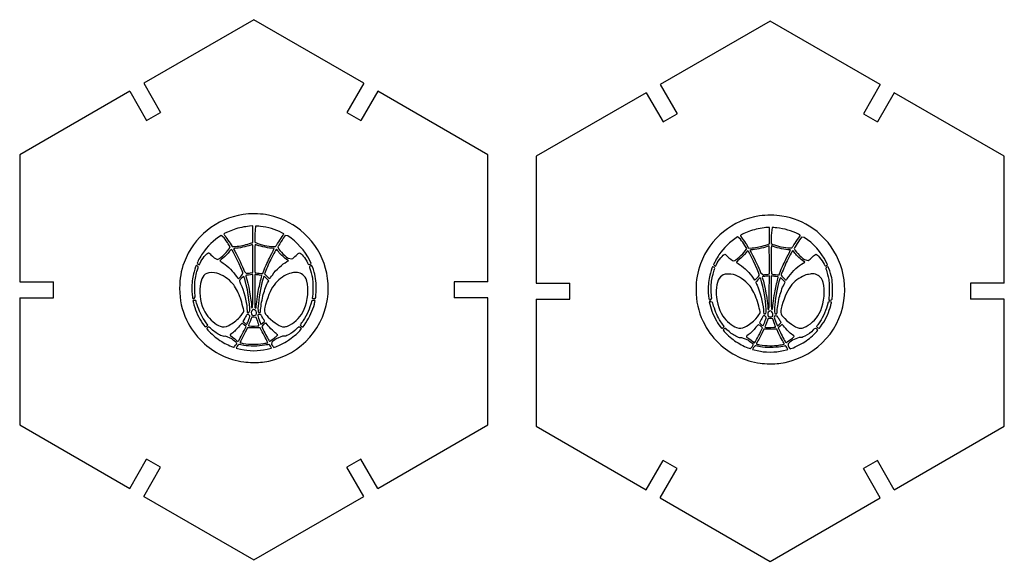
# Model space of a CAD drawing. Header units: millimetres. Extents: x 0 to 278, y 0 to 166.
# Tile 2 of 3: x 132 to 278, y 1 to 81. Entities that reach past the tile are written whole.
import ezdxf

# ---------------------------------------------------------------- set-up
doc = ezdxf.new("R2010")
doc.units = ezdxf.units.MM

msp = doc.modelspace()

# ---------------------------------------------------------------- linework, layer by layer
at = {"color": 7, "linetype": 'Continuous', "lineweight": 25}
for p, q in [((166.46, 80.85), (150.18, 71.45)), ((182.74, 71.45), (166.46, 80.85)), ((242.88, 80.64), (226.6, 71.24)), ((259.16, 71.24), (242.88, 80.64)), ((150.18, 71.45), (152.68, 67.12)), ((182.74, 71.45), (180.24, 67.12)), ((148.1, 70.25), (131.82, 60.85)), ((148.1, 70.25), (150.6, 65.92)), ((184.82, 70.25), (182.32, 65.92)), ((201.1, 60.85), (184.82, 70.25)), ((224.52, 70.04), (208.24, 60.64)), ((224.52, 70.04), (227.02, 65.71)), ((226.6, 71.24), (229.1, 66.91)), ((259.16, 71.24), (256.66, 66.91)), ((261.24, 70.04), (258.74, 65.71)), ((277.52, 60.64), (261.24, 70.04)), ((150.6, 65.92), (152.68, 67.12)), ((180.24, 67.12), (182.32, 65.92)), ((227.02, 65.71), (229.1, 66.91)), ((256.66, 66.91), (258.74, 65.71)), ((131.82, 60.85), (131.82, 42.05)), ((201.1, 42.05), (201.1, 60.85)), ((208.24, 60.64), (208.24, 41.84)), ((277.52, 41.84), (277.52, 60.64)), ((166.33, 50.3), (165.83, 50.26)), ((166.33, 47.86), (166.33, 50.3)), ((166.73, 50.29), (166.61, 49.09)), ((242.75, 50.09), (242.25, 50.06)), ((242.75, 47.65), (242.75, 50.09)), ((243.15, 50.08), (243.02, 48.88)), ((162.08, 48.54), (161.62, 48.9)), ((166.61, 49.09), (166.61, 47.89)), ((171.49, 48.82), (171.1, 48.87)), ((238.5, 48.33), (238.04, 48.69)), ((243.02, 48.88), (243.02, 47.69)), ((247.91, 48.61), (247.52, 48.67)), ((162.98, 47.19), (162.69, 47.64)), ((162.78, 46.88), (162.98, 47.19)), ((162.95, 47.75), (163.27, 47.24)), ((163.27, 47.24), (163.78, 47.27)), ((165.81, 47.69), (166.33, 47.86)), ((166.61, 47.89), (166.84, 47.79)), ((239.4, 46.98), (239.11, 47.43)), ((239.2, 46.67), (239.4, 46.98)), ((239.36, 47.54), (239.69, 47.03)), ((239.69, 47.03), (240.2, 47.06)), ((242.22, 47.48), (242.75, 47.65)), ((243.02, 47.69), (243.26, 47.58)), ((166.33, 43.41), (166.33, 45.5)), ((171.6, 45.14), (171.23, 45.41)), ((171.53, 45.52), (172.1, 45.42)), ((174.96, 44.75), (174.73, 45.2)), ((242.75, 43.2), (242.75, 45.29)), ((248.02, 44.93), (247.65, 45.2)), ((247.95, 45.32), (248.52, 45.21)), ((167.79, 43.29), (168.04, 43.95)), ((171.37, 45.02), (171.6, 45.14)), ((174.8, 44.67), (174.96, 44.75)), ((244.2, 43.08), (244.46, 43.74)), ((247.78, 44.81), (248.02, 44.93)), ((251.38, 44.55), (251.15, 44.99)), ((251.22, 44.46), (251.38, 44.55)), ((165.03, 43.63), (165.4, 43.29)), ((165.99, 43.35), (166.33, 43.41)), ((166.34, 43.14), (166.16, 43.1)), ((166.32, 40.65), (166.34, 43.14)), ((166.78, 43.1), (166.61, 43.14)), ((166.61, 43.14), (166.61, 40.67)), ((167.48, 43.29), (167.79, 43.29)), ((168.67, 42.2), (168.31, 42.55)), ((241.45, 43.42), (241.82, 43.08)), ((242.41, 43.14), (242.75, 43.2)), ((242.75, 42.93), (242.58, 42.89)), ((242.74, 40.44), (242.75, 42.93)), ((243.2, 42.89), (243.02, 42.93)), ((243.02, 42.93), (243.02, 40.46)), ((243.9, 43.08), (244.2, 43.08)), ((245.09, 42), (244.73, 42.35)), ((131.82, 42.05), (136.82, 42.05)), ((136.82, 39.65), (136.82, 42.05)), ((168.51, 41.89), (168.67, 42.2)), ((201.1, 42.05), (196.1, 42.05)), ((196.1, 42.05), (196.1, 39.65)), ((208.24, 41.84), (213.24, 41.84)), ((213.24, 39.44), (213.24, 41.84)), ((244.93, 41.68), (245.09, 42)), ((277.52, 41.84), (272.52, 41.84)), ((272.52, 41.84), (272.52, 39.44)), ((131.82, 39.65), (131.82, 20.85)), ((131.82, 39.65), (136.82, 39.65)), ((157.64, 39.54), (157.8, 39.8)), ((175.16, 39.93), (175.11, 39.54)), ((175.11, 39.54), (175.33, 39.54)), ((201.1, 39.65), (196.1, 39.65)), ((201.1, 20.85), (201.1, 39.65)), ((208.24, 39.44), (208.24, 20.64)), ((208.24, 39.44), (213.24, 39.44)), ((234.06, 39.33), (234.22, 39.59)), ((251.57, 39.72), (251.53, 39.33)), ((277.52, 39.44), (272.52, 39.44)), ((277.52, 20.64), (277.52, 39.44)), ((157.69, 39.27), (157.45, 39.27)), ((157.45, 39.27), (157.53, 38.93)), ((175.05, 39.24), (174.89, 38.7)), ((175.3, 39.26), (175.05, 39.24)), ((234.11, 39.06), (233.87, 39.06)), ((233.87, 39.06), (233.94, 38.72)), ((251.46, 39.03), (251.31, 38.49)), ((251.72, 39.05), (251.46, 39.03)), ((251.53, 39.33), (251.75, 39.33)), ((165.14, 36.64), (164.86, 36.15)), ((165.89, 37), (165.66, 37.2)), ((166.83, 36.74), (166.52, 36.78)), ((167.05, 36.15), (166.83, 36.74)), ((241.55, 36.43), (241.28, 35.94)), ((242.3, 36.79), (242.08, 37)), ((243.25, 36.54), (242.94, 36.58)), ((243.47, 35.95), (243.25, 36.54)), ((159.65, 35.61), (159.31, 36.1)), ((159.5, 35.49), (159.65, 35.61)), ((164.86, 36.15), (165.01, 36.04)), ((165.04, 34.83), (165.33, 35.42)), ((165.33, 35.42), (165.06, 35.66)), ((165.52, 35.21), (165.2, 34.57)), ((167.42, 35.22), (165.52, 35.21)), ((167.71, 34.63), (167.42, 35.22)), ((167.86, 35.64), (167.63, 35.44)), ((167.63, 35.44), (167.87, 34.92)), ((173.52, 35.1), (173.36, 35.23)), ((173.37, 34.91), (173.52, 35.1)), ((236.07, 35.41), (235.72, 35.89)), ((235.92, 35.28), (236.07, 35.41)), ((241.28, 35.94), (241.43, 35.83)), ((241.46, 34.62), (241.75, 35.21)), ((241.75, 35.21), (241.48, 35.45)), ((241.94, 35.01), (241.62, 34.36)), ((243.84, 35.01), (241.94, 35.01)), ((244.13, 34.42), (243.84, 35.01)), ((244.28, 35.43), (244.05, 35.23)), ((244.05, 35.23), (244.29, 34.71)), ((249.93, 34.89), (249.77, 35.02)), ((163.19, 33.58), (162.27, 33.97)), ((170.72, 33.98), (169.77, 33.61)), ((239.61, 33.37), (238.69, 33.76)), ((247.14, 33.77), (246.19, 33.4)), ((249.79, 34.7), (249.93, 34.89)), ((169.13, 33.08), (169.1, 32.74)), ((245.55, 32.87), (245.52, 32.53)), ((131.82, 20.85), (148.1, 11.45)), ((184.82, 11.45), (201.1, 20.85)), ((208.24, 20.64), (224.52, 11.24)), ((261.24, 11.24), (277.52, 20.64)), ((148.1, 11.45), (150.6, 15.78)), ((150.18, 10.25), (152.68, 14.58)), ((152.68, 14.58), (150.6, 15.78)), ((182.32, 15.78), (180.24, 14.58)), ((182.74, 10.25), (180.24, 14.58)), ((184.82, 11.45), (182.32, 15.78)), ((224.52, 11.24), (227.02, 15.57)), ((229.1, 14.37), (227.02, 15.57)), ((258.74, 15.57), (256.66, 14.37)), ((261.24, 11.24), (258.74, 15.57)), ((226.6, 10.04), (229.1, 14.37)), ((259.16, 10.04), (256.66, 14.37)), ((150.18, 10.25), (166.46, 0.85)), ((166.46, 0.85), (182.74, 10.25)), ((226.6, 10.04), (242.88, 0.64)), ((242.88, 0.64), (259.16, 10.04))]:
    msp.add_line(p, q, dxfattribs=at)
at = {"color": 7, "linetype": 'Continuous', "lineweight": 25, "flags": 128}
for points in [[(165.01, 32.61), (164.54, 32.7), (164.33, 32.74)], [(241.42, 32.41), (240.96, 32.49), (240.74, 32.53)]]:
    msp.add_lwpolyline(points, dxfattribs=at)
at = {"color": 7, "linetype": 'Continuous', "lineweight": 25}
for points in [[(164.9, 52), (160.87, 51.4), (157.57, 48.72), (156.14, 44.89)], [(168.21, 51.98), (167.31, 52.13), (165.8, 52.14), (164.9, 52)], [(172.76, 50.14), (171.4, 51.08), (169.9, 51.69), (168.21, 51.98)], [(241.31, 51.8), (237.28, 51.19), (233.99, 48.51), (232.55, 44.68)], [(244.62, 51.77), (243.73, 51.92), (242.22, 51.93), (241.31, 51.8)], [(249.18, 49.93), (247.82, 50.88), (246.32, 51.48), (244.62, 51.77)], [(163.55, 49.79), (162.9, 49.58), (162.05, 49.19), (162.05, 49.1)], [(165.83, 50.26), (165.1, 50.21), (164.28, 50.04), (163.55, 49.79)], [(167.45, 50.23), (167.12, 50.26), (166.8, 50.29), (166.73, 50.29)], [(170.63, 49.3), (169.68, 49.79), (168.5, 50.13), (167.45, 50.23)], [(177.36, 39.46), (177.99, 43.61), (176.2, 47.74), (172.76, 50.14)], [(239.97, 49.59), (239.31, 49.37), (238.47, 48.98), (238.47, 48.89)], [(242.25, 50.06), (241.52, 50), (240.7, 49.83), (239.97, 49.59)], [(243.87, 50.02), (243.54, 50.06), (243.22, 50.08), (243.15, 50.08)], [(247.05, 49.1), (246.1, 49.58), (244.92, 49.92), (243.87, 50.02)], [(253.78, 39.25), (254.41, 43.4), (252.62, 47.54), (249.18, 49.93)], [(161.62, 48.9), (160.54, 48.21), (159.54, 47.24), (158.88, 46.25)], [(162.05, 49.1), (162.05, 49.08), (162.18, 48.88), (162.34, 48.66)], [(162.69, 47.64), (162.53, 47.89), (162.26, 48.29), (162.08, 48.54)], [(162.34, 48.66), (162.49, 48.43), (162.77, 48.02), (162.95, 47.75)], [(169.79, 47.4), (169.88, 47.56), (170.76, 48.87), (170.88, 49.04)], [(171.1, 48.87), (170.83, 48.54), (170.02, 47.28), (170.02, 47.2)], [(170.88, 49.04), (170.95, 49.13), (170.93, 49.16), (170.63, 49.3)], [(174.73, 45.2), (174.01, 46.65), (172.84, 47.96), (171.49, 48.82)], [(238.04, 48.69), (236.96, 48), (235.95, 47.03), (235.29, 46.04)], [(238.47, 48.89), (238.47, 48.87), (238.6, 48.67), (238.75, 48.45)], [(239.11, 47.43), (238.95, 47.68), (238.68, 48.09), (238.5, 48.33)], [(238.75, 48.45), (238.91, 48.23), (239.19, 47.82), (239.36, 47.54)], [(246.2, 47.19), (246.3, 47.35), (247.18, 48.66), (247.3, 48.83)], [(247.52, 48.67), (247.25, 48.33), (246.44, 47.07), (246.44, 46.99)], [(247.3, 48.83), (247.37, 48.93), (247.34, 48.95), (247.05, 49.1)], [(251.15, 44.99), (250.43, 46.44), (249.25, 47.75), (247.91, 48.61)], [(161.07, 45.35), (161.33, 45.35), (162.4, 46.3), (162.78, 46.88)], [(163.15, 46.84), (163.12, 46.84), (163, 46.72), (162.89, 46.57)], [(164.84, 43.34), (164.71, 43.86), (163.28, 46.84), (163.15, 46.84)], [(163.88, 47), (163.65, 46.98), (163.46, 46.95), (163.46, 46.94)], [(163.46, 46.94), (163.46, 46.92), (163.54, 46.76), (163.64, 46.58)], [(163.78, 47.27), (164.07, 47.29), (164.52, 47.35), (164.79, 47.41)], [(166.24, 47.55), (165.7, 47.32), (164.6, 47.07), (163.88, 47)], [(164.79, 47.41), (165.06, 47.47), (165.51, 47.6), (165.81, 47.69)], [(166.33, 45.5), (166.33, 47.47), (166.33, 47.58), (166.24, 47.55)], [(166.7, 47.55), (166.61, 47.58), (166.61, 47.47), (166.61, 45.52)], [(169.06, 47), (168.38, 47.06), (167.22, 47.33), (166.7, 47.55)], [(166.84, 47.79), (167.39, 47.55), (168.71, 47.26), (169.33, 47.25)], [(169.8, 46.87), (169.76, 46.87), (169.17, 45.78), (168.83, 45.08)], [(168.89, 45.78), (169.22, 46.42), (169.48, 46.95), (169.48, 46.95)], [(169.48, 46.95), (169.48, 46.96), (169.29, 46.98), (169.06, 47)], [(169.33, 47.25), (169.67, 47.25), (169.7, 47.26), (169.79, 47.4)], [(170.11, 46.5), (169.96, 46.7), (169.82, 46.87), (169.8, 46.87)], [(170.02, 47.2), (170.02, 46.92), (170.91, 45.94), (171.53, 45.52)], [(237.49, 45.14), (237.75, 45.14), (238.81, 46.09), (239.2, 46.67)], [(239.57, 46.63), (239.54, 46.63), (239.42, 46.51), (239.31, 46.36)], [(241.26, 43.13), (241.13, 43.66), (239.7, 46.63), (239.57, 46.63)], [(240.29, 46.79), (240.06, 46.77), (239.88, 46.74), (239.88, 46.73)], [(239.88, 46.73), (239.88, 46.71), (239.96, 46.55), (240.06, 46.37)], [(240.2, 47.06), (240.49, 47.08), (240.94, 47.14), (241.21, 47.2)], [(242.66, 47.34), (242.12, 47.11), (241.01, 46.86), (240.29, 46.79)], [(241.21, 47.2), (241.47, 47.26), (241.93, 47.39), (242.22, 47.48)], [(242.75, 45.29), (242.75, 47.26), (242.75, 47.38), (242.66, 47.34)], [(243.12, 47.34), (243.03, 47.38), (243.02, 47.26), (243.02, 45.31)], [(245.48, 46.79), (244.8, 46.85), (243.64, 47.12), (243.12, 47.34)], [(243.26, 47.58), (243.81, 47.34), (245.13, 47.05), (245.75, 47.05)], [(246.22, 46.66), (246.17, 46.66), (245.59, 45.58), (245.25, 44.87)], [(245.31, 45.57), (245.63, 46.21), (245.9, 46.74), (245.9, 46.75)], [(245.9, 46.75), (245.9, 46.75), (245.71, 46.77), (245.48, 46.79)], [(245.75, 47.05), (246.09, 47.04), (246.12, 47.05), (246.2, 47.19)], [(246.53, 46.29), (246.38, 46.5), (246.24, 46.66), (246.22, 46.66)], [(246.44, 46.99), (246.44, 46.71), (247.33, 45.73), (247.95, 45.32)], [(158.88, 46.25), (158.52, 45.72), (158.09, 44.92), (158.09, 44.8)], [(158.51, 44.81), (158.76, 45.4), (159.52, 46.33), (159.76, 46.33)], [(159.76, 46.33), (159.82, 46.33), (159.97, 46.2), (160.1, 46.05)], [(160.1, 46.05), (160.34, 45.76), (160.91, 45.35), (161.07, 45.35)], [(161.84, 45.51), (161.63, 45.33), (161.45, 45.17), (161.45, 45.16)], [(162.89, 46.57), (162.59, 46.17), (162.29, 45.87), (161.84, 45.51)], [(163.64, 46.58), (164.17, 45.62), (164.77, 44.36), (165.03, 43.63)], [(166.61, 45.52), (166.61, 44.22), (166.63, 43.44), (166.66, 43.42)], [(168.04, 43.95), (168.19, 44.32), (168.57, 45.14), (168.89, 45.78)], [(171.23, 45.41), (170.73, 45.79), (170.45, 46.07), (170.11, 46.5)], [(172.1, 45.42), (172.23, 45.48), (172.5, 45.72), (172.72, 45.93)], [(172.72, 45.93), (172.94, 46.15), (173.16, 46.33), (173.21, 46.33)], [(173.21, 46.33), (173.44, 46.33), (174.1, 45.52), (174.42, 44.85)], [(235.29, 46.04), (234.94, 45.51), (234.51, 44.71), (234.51, 44.59)], [(234.93, 44.6), (235.18, 45.19), (235.94, 46.12), (236.18, 46.12)], [(236.18, 46.12), (236.24, 46.12), (236.39, 45.99), (236.52, 45.84)], [(236.52, 45.84), (236.76, 45.55), (237.33, 45.14), (237.49, 45.14)], [(238.26, 45.3), (238.05, 45.12), (237.87, 44.97), (237.87, 44.95)], [(239.31, 46.36), (239.01, 45.97), (238.71, 45.66), (238.26, 45.3)], [(240.06, 46.37), (240.59, 45.42), (241.18, 44.15), (241.45, 43.42)], [(243.02, 45.31), (243.02, 44.02), (243.04, 43.23), (243.08, 43.21)], [(244.46, 43.74), (244.6, 44.11), (244.99, 44.93), (245.31, 45.57)], [(247.65, 45.2), (247.15, 45.58), (246.86, 45.86), (246.53, 46.29)], [(248.52, 45.21), (248.64, 45.28), (248.92, 45.51), (249.14, 45.72)], [(249.14, 45.72), (249.36, 45.94), (249.58, 46.12), (249.63, 46.12)], [(249.63, 46.12), (249.85, 46.12), (250.51, 45.31), (250.84, 44.64)], [(156.14, 44.89), (155.69, 43.69), (155.49, 42.51), (155.49, 41.08)], [(157.91, 44.44), (157.87, 44.36), (157.61, 43.53), (157.53, 43.2)], [(157.76, 42.08), (157.83, 42.67), (158.03, 43.58), (158.17, 43.95)], [(158.25, 44.24), (158.25, 44.32), (157.95, 44.5), (157.91, 44.44)], [(158.09, 44.8), (158.09, 44.72), (158.28, 44.55), (158.37, 44.54)], [(158.17, 43.95), (158.22, 44.06), (158.25, 44.19), (158.25, 44.24)], [(158.37, 44.54), (158.39, 44.54), (158.45, 44.66), (158.51, 44.81)], [(161.45, 45.16), (161.45, 45.14), (161.66, 44.98), (161.92, 44.81)], [(161.92, 44.81), (162.69, 44.3), (163.44, 43.55), (163.92, 42.8)], [(168.83, 45.08), (168.57, 44.52), (168.07, 43.32), (168.07, 43.24)], [(169.21, 43.04), (169.78, 43.84), (170.69, 44.67), (171.37, 45.02)], [(174.42, 44.85), (174.49, 44.7), (174.57, 44.59), (174.59, 44.59)], [(174.59, 44.59), (174.62, 44.59), (174.71, 44.63), (174.8, 44.67)], [(174.86, 44.4), (174.66, 44.3), (174.66, 44.3), (174.77, 43.99)], [(174.77, 43.99), (174.89, 43.66), (175.04, 43.06), (175.13, 42.61)], [(175.28, 43.85), (175.07, 44.51), (175.07, 44.51), (174.86, 44.4)], [(175.68, 41.01), (175.69, 42.29), (175.61, 42.82), (175.28, 43.85)], [(232.55, 44.68), (232.1, 43.48), (231.9, 42.31), (231.91, 40.87)], [(234.33, 44.23), (234.28, 44.15), (234.02, 43.32), (233.94, 43)], [(234.18, 41.87), (234.25, 42.47), (234.45, 43.38), (234.59, 43.74)], [(234.67, 44.03), (234.67, 44.11), (234.37, 44.3), (234.33, 44.23)], [(234.51, 44.59), (234.51, 44.51), (234.69, 44.34), (234.79, 44.33)], [(234.59, 43.74), (234.63, 43.86), (234.67, 43.98), (234.67, 44.03)], [(234.79, 44.33), (234.8, 44.33), (234.87, 44.45), (234.93, 44.6)], [(237.87, 44.95), (237.87, 44.93), (238.08, 44.77), (238.34, 44.6)], [(238.34, 44.6), (239.11, 44.09), (239.86, 43.34), (240.34, 42.59)], [(245.25, 44.87), (244.99, 44.32), (244.49, 43.11), (244.49, 43.03)], [(245.63, 42.83), (246.2, 43.63), (247.1, 44.46), (247.78, 44.81)], [(250.84, 44.64), (250.91, 44.5), (250.98, 44.38), (251.01, 44.38)], [(251.01, 44.38), (251.03, 44.38), (251.13, 44.42), (251.22, 44.46)], [(251.27, 44.19), (251.08, 44.09), (251.08, 44.09), (251.19, 43.78)], [(251.19, 43.78), (251.3, 43.45), (251.46, 42.85), (251.54, 42.4)], [(251.7, 43.64), (251.49, 44.3), (251.48, 44.3), (251.27, 44.19)], [(157.53, 43.2), (157.4, 42.7), (157.28, 41.65), (157.28, 41.07)], [(159.51, 43.29), (158.87, 42.96), (158.53, 42.19), (158.48, 40.94)], [(161.01, 43.32), (160.57, 43.43), (159.76, 43.42), (159.51, 43.29)], [(163.36, 41.74), (162.76, 42.45), (161.75, 43.12), (161.01, 43.32)], [(163.92, 42.8), (164.01, 42.66), (164.11, 42.53), (164.14, 42.51)], [(164.14, 42.51), (164.17, 42.49), (164.34, 42.62), (164.53, 42.83)], [(164.98, 42.84), (164.88, 42.81), (164.33, 42.24), (164.33, 42.18)], [(164.53, 42.83), (164.82, 43.14), (164.87, 43.22), (164.84, 43.34)], [(165.19, 42.24), (165.09, 42.58), (165, 42.85), (164.98, 42.84)], [(165.69, 43.04), (165.23, 42.99), (165.24, 43), (165.34, 42.73)], [(165.34, 42.73), (165.61, 41.96), (166.12, 39.17), (166.12, 38.44)], [(165.4, 43.29), (165.54, 43.29), (165.8, 43.31), (165.99, 43.35)], [(166.16, 43.1), (166.07, 43.08), (165.85, 43.05), (165.69, 43.04)], [(166.66, 43.42), (166.75, 43.36), (167.17, 43.3), (167.48, 43.29)], [(167.33, 43.03), (167.12, 43.05), (166.88, 43.08), (166.78, 43.1)], [(167.18, 40.91), (167.29, 41.49), (167.52, 42.41), (167.67, 42.91)], [(167.67, 42.91), (167.69, 42.98), (167.63, 43), (167.33, 43.03)], [(168.31, 42.55), (167.89, 42.97), (167.95, 43.03), (167.66, 41.86)], [(168.07, 43.24), (168.07, 43.16), (168.79, 42.47), (168.83, 42.51)], [(168.83, 42.51), (168.85, 42.53), (169.02, 42.77), (169.21, 43.04)], [(171.97, 43.31), (171.46, 43.25), (170.51, 42.68), (169.93, 42.09)], [(172.35, 43.39), (172.22, 43.36), (172.05, 43.32), (171.97, 43.31)], [(173.86, 42.94), (173.48, 43.33), (172.84, 43.53), (172.35, 43.39)], [(174.39, 41.69), (174.28, 42.35), (174.15, 42.65), (173.86, 42.94)], [(175.13, 42.61), (175.21, 42.17), (175.23, 40.53), (175.16, 39.93)], [(233.94, 43), (233.82, 42.49), (233.69, 41.44), (233.69, 40.86)], [(235.93, 43.08), (235.29, 42.76), (234.95, 41.98), (234.9, 40.73)], [(237.43, 43.11), (236.99, 43.22), (236.18, 43.21), (235.93, 43.08)], [(239.77, 41.53), (239.17, 42.24), (238.17, 42.91), (237.43, 43.11)], [(240.34, 42.59), (240.43, 42.45), (240.52, 42.33), (240.55, 42.3)], [(240.55, 42.3), (240.59, 42.28), (240.76, 42.42), (240.95, 42.62)], [(241.39, 42.63), (241.3, 42.6), (240.75, 42.04), (240.75, 41.98)], [(240.95, 42.62), (241.24, 42.93), (241.29, 43.01), (241.26, 43.13)], [(241.61, 42.03), (241.51, 42.37), (241.42, 42.64), (241.39, 42.63)], [(242.1, 42.83), (241.65, 42.78), (241.66, 42.79), (241.75, 42.52)], [(241.75, 42.52), (242.03, 41.75), (242.53, 38.96), (242.53, 38.23)], [(241.82, 43.08), (241.95, 43.08), (242.22, 43.1), (242.41, 43.14)], [(242.58, 42.89), (242.48, 42.87), (242.27, 42.84), (242.1, 42.83)], [(243.08, 43.21), (243.17, 43.16), (243.58, 43.09), (243.9, 43.08)], [(243.74, 42.82), (243.54, 42.84), (243.3, 42.87), (243.2, 42.89)], [(243.6, 40.7), (243.71, 41.29), (243.93, 42.2), (244.08, 42.7)], [(244.08, 42.7), (244.11, 42.78), (244.05, 42.8), (243.74, 42.82)], [(244.73, 42.35), (244.31, 42.76), (244.37, 42.82), (244.08, 41.65)], [(244.49, 43.03), (244.49, 42.95), (245.21, 42.26), (245.25, 42.3)], [(245.25, 42.3), (245.27, 42.33), (245.44, 42.56), (245.63, 42.83)], [(248.38, 43.1), (247.88, 43.04), (246.93, 42.47), (246.34, 41.89)], [(248.77, 43.19), (248.64, 43.15), (248.46, 43.11), (248.38, 43.1)], [(250.28, 42.74), (249.9, 43.13), (249.26, 43.32), (248.77, 43.19)], [(250.81, 41.48), (250.7, 42.14), (250.57, 42.44), (250.28, 42.74)], [(251.54, 42.4), (251.63, 41.96), (251.64, 40.32), (251.57, 39.72)], [(252.1, 40.8), (252.11, 42.08), (252.03, 42.61), (251.7, 43.64)], [(155.49, 41.08), (155.49, 39.28), (155.79, 37.93), (156.52, 36.39)], [(157.28, 41.07), (157.28, 40.53), (157.36, 39.69), (157.41, 39.59)], [(157.8, 39.8), (157.72, 40.4), (157.7, 41.52), (157.76, 42.08)], [(158.48, 40.94), (158.43, 39.51), (158.77, 38.21), (159.46, 37.18)], [(164.41, 39.83), (164.12, 40.57), (163.69, 41.34), (163.36, 41.74)], [(164.33, 42.18), (164.33, 42.15), (164.41, 41.95), (164.51, 41.74)], [(164.51, 41.74), (164.97, 40.81), (165.39, 39.19), (165.45, 38.09)], [(165.8, 37.57), (166.01, 37.82), (165.65, 40.56), (165.19, 42.24)], [(166.82, 38.3), (166.82, 38.62), (167.03, 40.17), (167.18, 40.91)], [(167.66, 41.86), (167.37, 40.68), (167.1, 38.88), (167.08, 38.06)], [(167.8, 39.9), (167.96, 40.57), (168.23, 41.32), (168.51, 41.89)], [(169.93, 42.09), (169.26, 41.42), (168.79, 40.57), (168.35, 39.19)], [(173.73, 37.53), (174.32, 38.63), (174.61, 40.42), (174.39, 41.69)], [(175.62, 39.69), (175.66, 39.78), (175.68, 40.27), (175.68, 41.01)], [(231.91, 40.87), (231.91, 39.07), (232.21, 37.72), (232.94, 36.18)], [(233.69, 40.86), (233.7, 40.32), (233.77, 39.48), (233.83, 39.38)], [(234.22, 39.59), (234.13, 40.19), (234.12, 41.31), (234.18, 41.87)], [(240.82, 39.62), (240.54, 40.36), (240.11, 41.14), (239.77, 41.53)], [(240.75, 41.98), (240.75, 41.94), (240.83, 41.74), (240.93, 41.53)], [(240.93, 41.53), (241.39, 40.6), (241.8, 38.98), (241.87, 37.88)], [(242.22, 37.36), (242.43, 37.61), (242.07, 40.35), (241.61, 42.03)], [(244.08, 41.65), (243.79, 40.48), (243.51, 38.67), (243.5, 37.86)], [(244.22, 39.69), (244.37, 40.36), (244.65, 41.11), (244.93, 41.68)], [(246.34, 41.89), (245.67, 41.22), (245.21, 40.36), (244.76, 38.98)], [(250.14, 37.32), (250.74, 38.43), (251.03, 40.21), (250.81, 41.48)], [(252.04, 39.48), (252.08, 39.58), (252.1, 40.06), (252.1, 40.8)], [(157.41, 39.59), (157.43, 39.56), (157.53, 39.54), (157.64, 39.54)], [(164.98, 37.71), (164.98, 37.91), (164.59, 39.34), (164.41, 39.83)], [(166.15, 38.16), (166.29, 38.03), (166.31, 38.27), (166.32, 40.65)], [(166.61, 40.67), (166.61, 39.31), (166.62, 38.18), (166.64, 38.16)], [(167.47, 37.75), (167.47, 38.16), (167.63, 39.17), (167.8, 39.9)], [(167.75, 30.15), (172.73, 30.77), (176.62, 34.53), (177.36, 39.46)], [(175.33, 39.54), (175.53, 39.54), (175.57, 39.56), (175.62, 39.69)], [(233.83, 39.38), (233.85, 39.35), (233.95, 39.33), (234.06, 39.33)], [(234.9, 40.73), (234.85, 39.31), (235.19, 38), (235.88, 36.97)], [(241.39, 37.5), (241.4, 37.7), (241.01, 39.13), (240.82, 39.62)], [(242.57, 37.95), (242.71, 37.82), (242.73, 38.06), (242.74, 40.44)], [(243.02, 40.46), (243.02, 39.1), (243.04, 37.98), (243.06, 37.96)], [(243.24, 38.1), (243.24, 38.41), (243.45, 39.96), (243.6, 40.7)], [(243.89, 37.54), (243.89, 37.95), (244.04, 38.96), (244.22, 39.69)], [(251.75, 39.33), (251.94, 39.33), (251.98, 39.35), (252.04, 39.48)], [(157.53, 38.93), (157.71, 38.09), (158.2, 36.92), (158.67, 36.19)], [(157.93, 39.19), (157.93, 39.25), (157.87, 39.27), (157.69, 39.27)], [(158.66, 37.18), (158.39, 37.73), (157.93, 38.99), (157.93, 39.19)], [(165.45, 38.09), (165.48, 37.5), (165.49, 37.48), (165.6, 37.48)], [(166.12, 38.44), (166.12, 38.31), (166.13, 38.18), (166.15, 38.16)], [(166.59, 37.9), (166.46, 37.96), (166.42, 37.96), (166.29, 37.86)], [(166.85, 37.32), (166.89, 37.58), (166.79, 37.8), (166.59, 37.9)], [(166.64, 38.16), (166.73, 38.07), (166.82, 38.14), (166.82, 38.3)], [(167.08, 38.06), (167.07, 37.61), (167.13, 37.48), (167.34, 37.48)], [(168.35, 39.19), (167.87, 37.73), (167.9, 37.49), (168.6, 36.81)], [(174.89, 38.7), (174.62, 37.77), (174.11, 36.71), (173.6, 36.03)], [(174.17, 35.95), (174.74, 36.82), (175.19, 37.82), (175.42, 38.73)], [(175.53, 39.18), (175.56, 39.26), (175.53, 39.27), (175.3, 39.26)], [(175.42, 38.73), (175.47, 38.92), (175.52, 39.12), (175.53, 39.18)], [(233.94, 38.72), (234.13, 37.88), (234.62, 36.71), (235.09, 35.98)], [(234.35, 38.98), (234.35, 39.04), (234.28, 39.06), (234.11, 39.06)], [(235.08, 36.97), (234.81, 37.52), (234.35, 38.79), (234.35, 38.98)], [(242.53, 38.23), (242.53, 38.1), (242.55, 37.98), (242.57, 37.95)], [(243.06, 37.96), (243.15, 37.86), (243.24, 37.93), (243.24, 38.1)], [(244.16, 29.94), (249.15, 30.56), (253.04, 34.32), (253.78, 39.25)], [(244.76, 38.98), (244.29, 37.52), (244.32, 37.29), (245.02, 36.6)], [(251.31, 38.49), (251.04, 37.56), (250.53, 36.5), (250.02, 35.82)], [(250.59, 35.74), (251.16, 36.61), (251.6, 37.61), (251.84, 38.53)], [(251.95, 38.97), (251.98, 39.05), (251.95, 39.06), (251.72, 39.05)], [(251.84, 38.53), (251.88, 38.71), (251.94, 38.91), (251.95, 38.97)], [(159.31, 36.1), (159.12, 36.36), (158.83, 36.85), (158.66, 37.18)], [(159.46, 37.18), (159.96, 36.45), (160.84, 35.69), (161.47, 35.47)], [(162.75, 35.58), (163.31, 35.86), (163.94, 36.33), (164.35, 36.77)], [(164.35, 36.77), (164.71, 37.16), (164.98, 37.56), (164.98, 37.71)], [(165.41, 37.16), (165.41, 37.14), (165.29, 36.9), (165.14, 36.64)], [(165.66, 37.2), (165.53, 37.2), (165.41, 37.19), (165.41, 37.16)], [(165.6, 37.48), (165.67, 37.48), (165.76, 37.52), (165.8, 37.57)], [(165.66, 36.27), (165.77, 36.56), (165.87, 36.89), (165.89, 37)], [(166.17, 36.78), (166.13, 36.74), (165.68, 35.62), (165.68, 35.56)], [(166.29, 37.86), (166.12, 37.74), (166.05, 37.54), (166.1, 37.3)], [(166.1, 37.3), (166.14, 37.08), (166.33, 37.01), (166.65, 37.08)], [(166.52, 36.78), (166.34, 36.81), (166.19, 36.81), (166.17, 36.78)], [(166.65, 37.08), (166.79, 37.1), (166.82, 37.14), (166.85, 37.32)], [(167.31, 37.2), (166.96, 37.2), (166.96, 37.14), (167.4, 36)], [(167.6, 37.02), (167.53, 37.19), (167.5, 37.2), (167.31, 37.2)], [(167.34, 37.48), (167.46, 37.48), (167.47, 37.5), (167.47, 37.75)], [(167.87, 36.55), (167.77, 36.7), (167.65, 36.92), (167.6, 37.02)], [(168.07, 36.2), (168.07, 36.23), (167.98, 36.39), (167.87, 36.55)], [(168.6, 36.81), (169.53, 35.9), (170.38, 35.37), (170.96, 35.36)], [(171.46, 35.47), (172.26, 35.77), (173.27, 36.69), (173.73, 37.53)], [(235.72, 35.89), (235.53, 36.15), (235.25, 36.64), (235.08, 36.97)], [(235.88, 36.97), (236.37, 36.24), (237.26, 35.48), (237.88, 35.26)], [(239.17, 35.37), (239.73, 35.65), (240.36, 36.12), (240.76, 36.56)], [(240.76, 36.56), (241.12, 36.95), (241.39, 37.36), (241.39, 37.5)], [(241.83, 36.95), (241.83, 36.93), (241.71, 36.69), (241.55, 36.43)], [(242.08, 37), (241.94, 37), (241.83, 36.98), (241.83, 36.95)], [(241.87, 37.88), (241.9, 37.29), (241.91, 37.27), (242.02, 37.27)], [(242.02, 37.27), (242.09, 37.27), (242.18, 37.31), (242.22, 37.36)], [(242.07, 36.06), (242.18, 36.35), (242.29, 36.68), (242.3, 36.79)], [(242.58, 36.58), (242.54, 36.53), (242.1, 35.41), (242.1, 35.35)], [(242.7, 37.65), (242.54, 37.53), (242.47, 37.33), (242.52, 37.09)], [(242.52, 37.09), (242.56, 36.88), (242.74, 36.8), (243.07, 36.87)], [(242.94, 36.58), (242.76, 36.6), (242.6, 36.6), (242.58, 36.58)], [(243.01, 37.69), (242.88, 37.75), (242.84, 37.75), (242.7, 37.65)], [(243.27, 37.11), (243.31, 37.37), (243.21, 37.59), (243.01, 37.69)], [(243.07, 36.87), (243.21, 36.9), (243.24, 36.93), (243.27, 37.11)], [(243.73, 37), (243.38, 37), (243.38, 36.93), (243.82, 35.79)], [(243.5, 37.86), (243.49, 37.4), (243.55, 37.27), (243.76, 37.27)], [(244.02, 36.81), (243.95, 36.98), (243.92, 37), (243.73, 37)], [(243.76, 37.27), (243.88, 37.27), (243.89, 37.29), (243.89, 37.54)], [(244.29, 36.34), (244.19, 36.5), (244.06, 36.71), (244.02, 36.81)], [(245.02, 36.6), (245.94, 35.69), (246.8, 35.17), (247.37, 35.15)], [(247.87, 35.26), (248.68, 35.56), (249.69, 36.48), (250.14, 37.32)], [(156.52, 36.39), (157.16, 35.06), (157.8, 34.17), (158.86, 33.14)], [(158.67, 36.19), (158.96, 35.74), (159.24, 35.36), (159.3, 35.36)], [(159.3, 35.36), (159.33, 35.36), (159.42, 35.42), (159.5, 35.49)], [(159.79, 35.36), (159.71, 35.35), (159.5, 35.16), (159.5, 35.09)], [(159.5, 35.09), (159.5, 34.98), (160.48, 34.05), (160.97, 33.68)], [(160.2, 35.03), (160, 35.21), (159.82, 35.36), (159.79, 35.36)], [(161.55, 34.1), (161.09, 34.31), (160.65, 34.61), (160.2, 35.03)], [(161.47, 35.47), (161.94, 35.3), (162.24, 35.33), (162.75, 35.58)], [(164.35, 35.51), (163.97, 35.04), (163.59, 34.66), (163.19, 34.37)], [(164.73, 35.9), (164.69, 35.9), (164.52, 35.72), (164.35, 35.51)], [(165.06, 35.66), (164.91, 35.79), (164.76, 35.9), (164.73, 35.9)], [(165.01, 36.04), (165.1, 35.98), (165.2, 35.89), (165.25, 35.83)], [(165.25, 35.83), (165.29, 35.78), (165.36, 35.74), (165.39, 35.74)], [(165.39, 35.74), (165.42, 35.74), (165.54, 35.98), (165.66, 36.27)], [(165.68, 35.56), (165.68, 35.54), (165.74, 35.52), (165.81, 35.5)], [(165.81, 35.5), (165.98, 35.46), (167.19, 35.49), (167.23, 35.53)], [(167.23, 35.53), (167.25, 35.55), (167.17, 35.83), (167.05, 36.15)], [(167.4, 36), (167.45, 35.85), (167.5, 35.74), (167.51, 35.74)], [(167.51, 35.74), (167.52, 35.74), (167.65, 35.83), (167.8, 35.94)], [(167.8, 35.94), (167.95, 36.05), (168.07, 36.17), (168.07, 36.2)], [(168.31, 35.89), (168.28, 35.94), (168.07, 35.83), (167.86, 35.64)], [(169.76, 34.38), (169.43, 34.59), (168.53, 35.53), (168.31, 35.89)], [(170.96, 35.36), (171.07, 35.36), (171.29, 35.41), (171.46, 35.47)], [(172.84, 35.11), (172.48, 34.74), (172.05, 34.42), (171.6, 34.19)], [(173.14, 35.36), (173.11, 35.36), (172.97, 35.25), (172.84, 35.11)], [(173.36, 35.23), (173.27, 35.3), (173.17, 35.36), (173.14, 35.36)], [(173.6, 36.03), (173.45, 35.84), (173.33, 35.66), (173.33, 35.63)], [(173.33, 35.63), (173.33, 35.61), (173.41, 35.52), (173.51, 35.45)], [(173.51, 35.45), (173.72, 35.28), (173.73, 35.28), (174.17, 35.95)], [(232.94, 36.18), (233.58, 34.85), (234.22, 33.97), (235.28, 32.94)], [(235.09, 35.98), (235.37, 35.53), (235.66, 35.15), (235.72, 35.15)], [(235.72, 35.15), (235.74, 35.15), (235.83, 35.21), (235.92, 35.28)], [(236.21, 35.15), (236.13, 35.15), (235.92, 34.95), (235.92, 34.88)], [(236.61, 34.82), (236.42, 35), (236.23, 35.15), (236.21, 35.15)], [(237.88, 35.26), (238.36, 35.09), (238.66, 35.12), (239.17, 35.37)], [(240.77, 35.3), (240.39, 34.83), (240.01, 34.45), (239.61, 34.16)], [(241.14, 35.69), (241.11, 35.69), (240.94, 35.52), (240.77, 35.3)], [(241.48, 35.45), (241.33, 35.58), (241.18, 35.69), (241.14, 35.69)], [(241.43, 35.83), (241.51, 35.77), (241.62, 35.68), (241.66, 35.63)], [(241.66, 35.63), (241.71, 35.57), (241.77, 35.53), (241.81, 35.53)], [(241.81, 35.53), (241.84, 35.53), (241.96, 35.77), (242.07, 36.06)], [(242.1, 35.35), (242.1, 35.34), (242.16, 35.31), (242.22, 35.29)], [(242.22, 35.29), (242.4, 35.26), (243.6, 35.28), (243.65, 35.32)], [(243.65, 35.32), (243.67, 35.34), (243.59, 35.62), (243.47, 35.95)], [(243.82, 35.79), (243.87, 35.65), (243.92, 35.53), (243.93, 35.53)], [(243.93, 35.53), (243.94, 35.53), (244.07, 35.62), (244.22, 35.73)], [(244.22, 35.73), (244.37, 35.84), (244.49, 35.96), (244.49, 35.99)], [(244.72, 35.68), (244.69, 35.73), (244.49, 35.62), (244.28, 35.43)], [(244.49, 35.99), (244.49, 36.02), (244.4, 36.18), (244.29, 36.34)], [(246.18, 34.17), (245.85, 34.38), (244.95, 35.32), (244.72, 35.68)], [(247.37, 35.15), (247.48, 35.15), (247.71, 35.2), (247.87, 35.26)], [(249.56, 35.15), (249.53, 35.15), (249.39, 35.04), (249.26, 34.9)], [(249.77, 35.02), (249.69, 35.09), (249.59, 35.15), (249.56, 35.15)], [(250.02, 35.82), (249.87, 35.63), (249.75, 35.45), (249.75, 35.42)], [(249.75, 35.42), (249.75, 35.4), (249.83, 35.31), (249.92, 35.24)], [(249.92, 35.24), (250.14, 35.07), (250.14, 35.07), (250.59, 35.74)], [(160.97, 33.68), (161.22, 33.49), (161.66, 33.21), (161.95, 33.04)], [(162.27, 33.97), (161.94, 33.94), (161.88, 33.95), (161.55, 34.1)], [(163.19, 34.37), (162.9, 34.15), (162.9, 34.15), (163.02, 34.06)], [(163.02, 34.06), (163.32, 33.84), (164.03, 33.27), (164.05, 33.23)], [(163.85, 33.09), (163.79, 33.13), (163.5, 33.35), (163.19, 33.58)], [(164.05, 33.23), (164.09, 33.12), (164.18, 33.22), (164.46, 33.72)], [(164.46, 33.72), (164.62, 34.01), (164.88, 34.51), (165.04, 34.83)], [(165.2, 34.57), (165.03, 34.21), (164.77, 33.73), (164.63, 33.49)], [(168.28, 33.54), (168.13, 33.81), (167.87, 34.3), (167.71, 34.63)], [(167.87, 34.92), (168.1, 34.44), (168.62, 33.46), (168.74, 33.31)], [(168.52, 33.02), (168.54, 33.04), (168.43, 33.28), (168.28, 33.54)], [(169.77, 33.61), (169.51, 33.41), (169.22, 33.17), (169.13, 33.08)], [(169.18, 33.47), (169.33, 33.6), (169.58, 33.8), (169.74, 33.91)], [(169.7, 32.4), (170.19, 32.57), (171.29, 33.16), (171.79, 33.52)], [(169.74, 33.91), (169.89, 34.03), (170.02, 34.14), (170.02, 34.16)], [(170.02, 34.16), (170.02, 34.19), (169.9, 34.28), (169.76, 34.38)], [(171.6, 34.19), (171.22, 33.99), (171.15, 33.98), (170.72, 33.98)], [(171.79, 33.52), (172.37, 33.93), (173.14, 34.61), (173.37, 34.91)], [(235.92, 34.88), (235.92, 34.77), (236.89, 33.84), (237.39, 33.47)], [(237.97, 33.89), (237.51, 34.1), (237.07, 34.4), (236.61, 34.82)], [(238.69, 33.76), (238.36, 33.73), (238.29, 33.74), (237.97, 33.89)], [(239.61, 34.16), (239.32, 33.94), (239.32, 33.94), (239.44, 33.85)], [(239.44, 33.85), (239.74, 33.64), (240.45, 33.07), (240.46, 33.02)], [(240.87, 33.51), (241.04, 33.8), (241.3, 34.3), (241.46, 34.62)], [(241.62, 34.36), (241.45, 34), (241.19, 33.52), (241.05, 33.28)], [(244.7, 33.34), (244.54, 33.6), (244.29, 34.09), (244.13, 34.42)], [(244.29, 34.71), (244.51, 34.23), (245.04, 33.25), (245.15, 33.1)], [(245.59, 33.27), (245.75, 33.39), (246, 33.59), (246.16, 33.71)], [(246.16, 33.71), (246.31, 33.82), (246.44, 33.93), (246.44, 33.95)], [(246.44, 33.95), (246.44, 33.98), (246.32, 34.07), (246.18, 34.17)], [(248.01, 33.98), (247.64, 33.79), (247.57, 33.77), (247.14, 33.77)], [(249.26, 34.9), (248.9, 34.53), (248.47, 34.21), (248.01, 33.98)], [(248.21, 33.31), (248.79, 33.72), (249.56, 34.4), (249.79, 34.7)], [(158.86, 33.14), (160.51, 31.54), (162.71, 30.48), (164.98, 30.18)], [(161.95, 33.04), (162.5, 32.73), (163.45, 32.32), (163.54, 32.35)], [(163.54, 32.35), (163.57, 32.36), (163.67, 32.49), (163.77, 32.63)], [(163.77, 32.63), (163.98, 32.93), (163.98, 32.98), (163.85, 33.09)], [(164.01, 32.51), (163.91, 32.37), (163.84, 32.24), (163.86, 32.23)], [(163.86, 32.23), (163.91, 32.18), (165.02, 31.94), (165.44, 31.89)], [(164.33, 32.74), (164.21, 32.76), (164.16, 32.72), (164.01, 32.51)], [(164.63, 33.49), (164.46, 33.2), (164.4, 33.05), (164.44, 33.02)], [(164.44, 33.02), (164.47, 33), (164.68, 32.95), (164.89, 32.92)], [(164.89, 32.92), (165.95, 32.74), (166.82, 32.73), (167.88, 32.89)], [(168.05, 32.64), (167.18, 32.48), (165.8, 32.47), (165.01, 32.61)], [(167.45, 31.89), (167.99, 31.95), (168.99, 32.15), (169.07, 32.21)], [(167.88, 32.89), (168.21, 32.94), (168.5, 33), (168.52, 33.02)], [(168.73, 32.75), (168.72, 32.75), (168.41, 32.7), (168.05, 32.64)], [(169.07, 32.21), (169.11, 32.25), (168.8, 32.75), (168.73, 32.75)], [(168.74, 33.31), (168.82, 33.2), (168.88, 33.23), (169.18, 33.47)], [(169.1, 32.74), (169.17, 32.64), (169.27, 32.51), (169.31, 32.44)], [(169.31, 32.44), (169.42, 32.3), (169.39, 32.3), (169.7, 32.4)], [(235.28, 32.94), (236.93, 31.34), (239.12, 30.27), (241.4, 29.97)], [(237.39, 33.47), (237.64, 33.28), (238.08, 33), (238.37, 32.84)], [(238.37, 32.84), (238.92, 32.52), (239.87, 32.11), (239.96, 32.15)], [(240.27, 32.88), (240.21, 32.92), (239.91, 33.14), (239.61, 33.37)], [(239.96, 32.15), (239.99, 32.16), (240.09, 32.28), (240.19, 32.42)], [(240.19, 32.42), (240.39, 32.72), (240.4, 32.78), (240.27, 32.88)], [(240.43, 32.3), (240.33, 32.16), (240.26, 32.03), (240.28, 32.02)], [(240.74, 32.53), (240.63, 32.55), (240.58, 32.51), (240.43, 32.3)], [(240.46, 33.02), (240.51, 32.91), (240.6, 33.01), (240.87, 33.51)], [(241.05, 33.28), (240.87, 32.99), (240.81, 32.84), (240.86, 32.81)], [(240.86, 32.81), (240.89, 32.79), (241.09, 32.75), (241.31, 32.71)], [(241.31, 32.71), (242.37, 32.53), (243.24, 32.52), (244.3, 32.68)], [(244.47, 32.43), (243.6, 32.27), (242.22, 32.26), (241.42, 32.41)], [(244.3, 32.68), (244.63, 32.73), (244.91, 32.79), (244.94, 32.81)], [(245.15, 32.54), (245.14, 32.54), (244.83, 32.49), (244.47, 32.43)], [(244.94, 32.81), (244.96, 32.83), (244.85, 33.07), (244.7, 33.34)], [(245.15, 33.1), (245.24, 32.99), (245.3, 33.02), (245.59, 33.27)], [(245.48, 32.01), (245.52, 32.04), (245.21, 32.54), (245.15, 32.54)], [(245.52, 32.53), (245.59, 32.43), (245.68, 32.3), (245.73, 32.23)], [(246.19, 33.4), (245.93, 33.2), (245.64, 32.97), (245.55, 32.87)], [(245.73, 32.23), (245.83, 32.09), (245.81, 32.09), (246.11, 32.2)], [(246.11, 32.2), (246.61, 32.37), (247.71, 32.95), (248.21, 33.31)], [(165.44, 31.89), (166.05, 31.82), (166.87, 31.82), (167.45, 31.89)], [(240.28, 32.02), (240.33, 31.97), (241.44, 31.73), (241.86, 31.68)], [(241.86, 31.68), (242.46, 31.62), (243.29, 31.61), (243.86, 31.68)], [(243.86, 31.68), (244.4, 31.74), (245.41, 31.94), (245.48, 32.01)], [(164.98, 30.18), (165.67, 30.09), (167.12, 30.07), (167.75, 30.15)], [(241.4, 29.97), (242.09, 29.88), (243.54, 29.86), (244.16, 29.94)]]:
    msp.add_open_spline(points, degree=3, dxfattribs=at)

doc.saveas('drawing.dxf')
